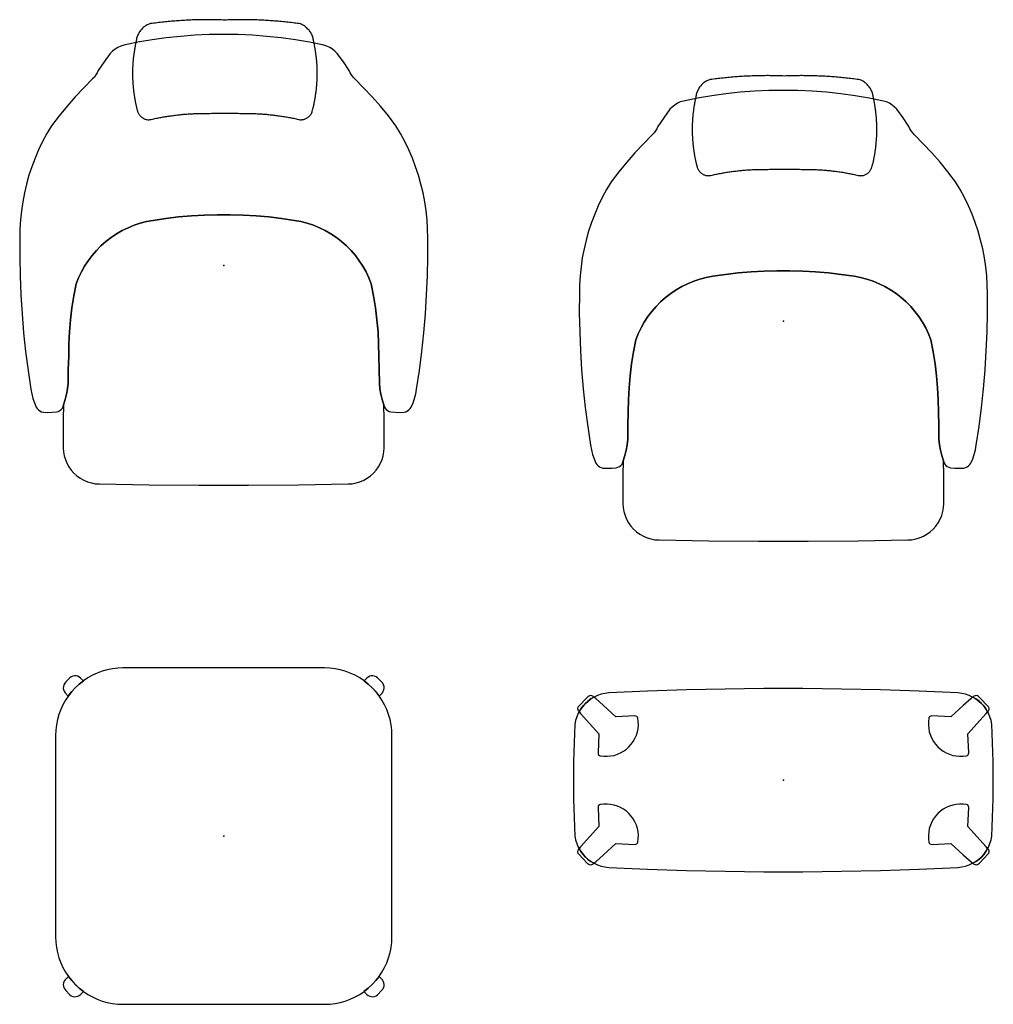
# Model space of a CAD drawing. Header units: metres. Extents: x 0.61 to 2.35, y -1.86 to -0.1.
import ezdxf

# ---------------------------------------------------------------- set-up
doc = ezdxf.new("R2010")
doc.units = ezdxf.units.M
doc.header["$MEASUREMENT"] = 0

# ---------------------------------------------------------------- blocks, each defined once
blk = doc.blocks.new('f7887607-2a64-4d4f-b8ee-2c2d4a3d4c55')
at = {"color": 252, "lineweight": 25, "true_color": 0x989898}
for p, q in [((1.6422, -1.3108), (1.6388, -1.3081)), ((1.6562, -1.3235), (1.6422, -1.3108)), ((2.3128, -1.3108), (2.2988, -1.3235)), ((2.3163, -1.3081), (2.3128, -1.3108)), ((1.6125, -1.3345), (1.6151, -1.3378)), ((1.6781, -1.3433), (1.6562, -1.3235)), ((2.2988, -1.3235), (2.277, -1.3433)), ((2.3399, -1.3378), (2.3425, -1.3345)), ((1.6151, -1.3378), (1.6477, -1.3738)), ((1.7123, -1.3418), (1.6781, -1.3433)), ((2.277, -1.3433), (2.2427, -1.3418)), ((1.6477, -1.3738), (1.6463, -1.4079)), ((2.3088, -1.4079), (2.3074, -1.3738)), ((1.6463, -1.5054), (1.6477, -1.5396)), ((2.3074, -1.5396), (2.3088, -1.5054)), ((1.6477, -1.5396), (1.6151, -1.5755)), ((1.6151, -1.5755), (1.6125, -1.5789)), ((1.6562, -1.5898), (1.6781, -1.57)), ((1.6781, -1.57), (1.7123, -1.5716)), ((2.2427, -1.5716), (2.277, -1.57)), ((2.277, -1.57), (2.2988, -1.5898)), ((2.3425, -1.5789), (2.3399, -1.5755)), ((1.6422, -1.6025), (1.6562, -1.5898)), ((2.2988, -1.5898), (2.3128, -1.6025)), ((1.6388, -1.6052), (1.6422, -1.6025)), ((2.3128, -1.6025), (2.3163, -1.6052))]:
    blk.add_line(p, q, dxfattribs=at)
at = {"color": 18, "lineweight": 25, "true_color": 0x000000}
for points in [[(2.2999, -0.899), (2.303, -0.8982), (2.3059, -0.8968), (2.3085, -0.895), (2.3107, -0.8927), (2.3126, -0.8901), (2.3159, -0.8824), (2.3186, -0.8745), (2.3207, -0.8663), (2.3221, -0.8581), (2.3271, -0.8245), (2.3315, -0.7909), (2.3351, -0.7572), (2.338, -0.7234), (2.3401, -0.6896), (2.3415, -0.6557), (2.3421, -0.6218), (2.342, -0.5879), (2.3418, -0.5717), (2.3408, -0.5555), (2.3391, -0.5393), (2.3368, -0.5232), (2.3337, -0.5073), (2.33, -0.4915), (2.3255, -0.4758), (2.3204, -0.4604), (2.3147, -0.4452), (2.3083, -0.4303), (2.3012, -0.4156), (2.2936, -0.4013), (2.2853, -0.3873), (2.2717, -0.3696), (2.2575, -0.3524), (2.2427, -0.3356), (2.2275, -0.3193), (2.2117, -0.3035), (2.2087, -0.3002), (2.206, -0.2965), (2.2037, -0.2926), (2.2018, -0.2884), (2.1913, -0.273), (2.1804, -0.2579), (2.1763, -0.2538), (2.1718, -0.2502), (2.1669, -0.2472), (2.1617, -0.2448), (2.1562, -0.2431), (2.131, -0.238), (2.1056, -0.2338), (2.0801, -0.2302), (2.0546, -0.2275), (2.0289, -0.2255), (2.0032, -0.2244), (1.9775, -0.224), (1.9518, -0.2244), (1.9261, -0.2255), (1.9005, -0.2275), (1.8749, -0.2302), (1.8495, -0.2338), (1.8241, -0.238), (1.7989, -0.2431), (1.7934, -0.2448), (1.7882, -0.2472), (1.7833, -0.2502), (1.7787, -0.2538), (1.7747, -0.2579), (1.7638, -0.273), (1.7532, -0.2884), (1.7514, -0.2926), (1.7491, -0.2965), (1.7464, -0.3002), (1.7433, -0.3035), (1.7276, -0.3193), (1.7123, -0.3356), (1.6976, -0.3524), (1.6834, -0.3696), (1.6698, -0.3873), (1.6615, -0.4013), (1.6538, -0.4156), (1.6468, -0.4303), (1.6404, -0.4452), (1.6346, -0.4604), (1.6295, -0.4758), (1.6251, -0.4915), (1.6214, -0.5073), (1.6183, -0.5232), (1.616, -0.5393), (1.6143, -0.5555), (1.6133, -0.5717), (1.6131, -0.5879), (1.6129, -0.6218), (1.6136, -0.6557), (1.615, -0.6896), (1.6171, -0.7234), (1.62, -0.7572), (1.6236, -0.7909), (1.6279, -0.8245), (1.633, -0.8581), (1.6344, -0.8663), (1.6364, -0.8745), (1.6392, -0.8824), (1.6425, -0.8901), (1.6443, -0.8927), (1.6466, -0.895), (1.6492, -0.8968), (1.6521, -0.8982), (1.6552, -0.899), (1.6631, -0.8994), (1.671, -0.8991), (1.6789, -0.8983), (1.6819, -0.8976), (1.6847, -0.8962), (1.6872, -0.8942), (1.6892, -0.8918), (1.6906, -0.8891), (1.6915, -0.8861), (1.6943, -0.8766), (1.6966, -0.867), (1.6983, -0.8573), (1.6995, -0.8475), (1.6997, -0.8231), (1.7005, -0.7987), (1.7008, -0.7771), (1.7018, -0.7555), (1.7037, -0.7339), (1.7063, -0.7124), (1.7097, -0.691), (1.7139, -0.6698), (1.7182, -0.6589), (1.7232, -0.6484), (1.7289, -0.6382), (1.7353, -0.6284), (1.7423, -0.6191), (1.75, -0.6102), (1.7582, -0.6019), (1.7669, -0.5942), (1.7762, -0.5871), (1.7859, -0.5806), (1.796, -0.5747), (1.8065, -0.5696), (1.8173, -0.5652), (1.8284, -0.5615), (1.8397, -0.5585), (1.8512, -0.5563), (1.874, -0.553), (1.8969, -0.5503), (1.9199, -0.5483), (1.9429, -0.547), (1.966, -0.5463), (1.9891, -0.5463), (2.0121, -0.547), (2.0352, -0.5483), (2.0581, -0.5503), (2.081, -0.553), (2.1039, -0.5563), (2.1154, -0.5585), (2.1267, -0.5615), (2.1377, -0.5652), (2.1486, -0.5696), (2.159, -0.5747), (2.1692, -0.5806), (2.1789, -0.5871), (2.1881, -0.5942), (2.1969, -0.6019), (2.2051, -0.6102), (2.2127, -0.6191), (2.2198, -0.6284), (2.2262, -0.6382), (2.2319, -0.6484), (2.2369, -0.6589), (2.2412, -0.6698), (2.2454, -0.691), (2.2488, -0.7124), (2.2514, -0.7339), (2.2532, -0.7555), (2.2543, -0.7771), (2.2546, -0.7987), (2.2554, -0.8231), (2.2556, -0.8475), (2.2567, -0.8573), (2.2585, -0.867), (2.2608, -0.8766), (2.2636, -0.8861), (2.2645, -0.8891), (2.2659, -0.8918), (2.2679, -0.8942), (2.2703, -0.8962), (2.2731, -0.8976), (2.2762, -0.8983), (2.284, -0.8991), (2.292, -0.8994)], [(1.7553, -1.0274), (1.8442, -1.0287), (1.9331, -1.0293), (2.022, -1.0293), (2.1109, -1.0287), (2.1998, -1.0274), (2.207, -1.0269), (2.2141, -1.0256), (2.221, -1.0235), (2.2277, -1.0207), (2.2339, -1.0171), (2.2398, -1.0129), (2.2452, -1.0081), (2.25, -1.0027), (2.2542, -0.9968), (2.2577, -0.9904), (2.2604, -0.9838), (2.2625, -0.9768), (2.2637, -0.9697), (2.2641, -0.9625), (2.2644, -0.937), (2.2642, -0.9115), (2.2636, -0.8861), (2.2608, -0.8766), (2.2585, -0.867), (2.2567, -0.8573), (2.2556, -0.8475), (2.2554, -0.8231), (2.2546, -0.7987), (2.2543, -0.7771), (2.2532, -0.7555), (2.2514, -0.7339), (2.2488, -0.7124), (2.2454, -0.691), (2.2412, -0.6698), (2.2369, -0.6589), (2.2319, -0.6484), (2.2262, -0.6382), (2.2198, -0.6284), (2.2127, -0.6191), (2.2051, -0.6102), (2.1969, -0.6019), (2.1881, -0.5942), (2.1789, -0.5871), (2.1692, -0.5806), (2.159, -0.5747), (2.1486, -0.5696), (2.1377, -0.5652), (2.1267, -0.5615), (2.1154, -0.5585), (2.1039, -0.5563), (2.081, -0.553), (2.0581, -0.5503), (2.0352, -0.5483), (2.0121, -0.547), (1.9891, -0.5463), (1.966, -0.5463), (1.9429, -0.547), (1.9199, -0.5483), (1.8969, -0.5503), (1.874, -0.553), (1.8512, -0.5563), (1.8397, -0.5585), (1.8284, -0.5615), (1.8173, -0.5652), (1.8065, -0.5696), (1.796, -0.5747), (1.7859, -0.5806), (1.7762, -0.5871), (1.7669, -0.5942), (1.7582, -0.6019), (1.75, -0.6102), (1.7423, -0.6191), (1.7353, -0.6284), (1.7289, -0.6382), (1.7232, -0.6484), (1.7182, -0.6589), (1.7139, -0.6698), (1.7097, -0.691), (1.7063, -0.7124), (1.7037, -0.7339), (1.7018, -0.7555), (1.7008, -0.7771), (1.7005, -0.7987), (1.6997, -0.8231), (1.6995, -0.8475), (1.6983, -0.8573), (1.6966, -0.867), (1.6943, -0.8766), (1.6915, -0.8861), (1.6908, -0.9115), (1.6906, -0.937), (1.6909, -0.9625), (1.6914, -0.9697), (1.6926, -0.9768), (1.6946, -0.9838), (1.6974, -0.9904), (1.7009, -0.9968), (1.7051, -1.0027), (1.7099, -1.0081), (1.7153, -1.0129), (1.7211, -1.0171), (1.7274, -1.0207), (1.7341, -1.0235), (1.741, -1.0256), (1.7481, -1.0269)]]:
    blk.add_lwpolyline(points, close=True, dxfattribs=at)
at = {"color": 252, "lineweight": 25, "true_color": 0x989898}
for points in [[(1.6388, -1.3081), (1.6335, -1.3114), (1.6285, -1.3152), (1.6238, -1.3195), (1.6196, -1.3241), (1.6158, -1.3291), (1.6125, -1.3345)], [(2.3425, -1.3345), (2.3392, -1.3291), (2.3355, -1.3241), (2.3313, -1.3195), (2.3266, -1.3152), (2.3216, -1.3114), (2.3163, -1.3081)], [(1.7016, -1.3971), (1.7058, -1.3925), (1.7094, -1.3875), (1.7124, -1.3821), (1.7149, -1.3764), (1.7167, -1.3704), (1.7179, -1.3644), (1.7184, -1.3582), (1.7183, -1.352), (1.7175, -1.3458)], [(1.7175, -1.3458), (1.7168, -1.3442), (1.7156, -1.3428), (1.7141, -1.342), (1.7123, -1.3418)], [(2.2376, -1.3458), (2.2368, -1.352), (2.2366, -1.3582), (2.2372, -1.3644), (2.2383, -1.3704), (2.2402, -1.3764), (2.2426, -1.3821), (2.2457, -1.3875), (2.2493, -1.3925), (2.2534, -1.3971)], [(2.2427, -1.3418), (2.241, -1.342), (2.2394, -1.3428), (2.2383, -1.3442), (2.2376, -1.3458)], [(1.6503, -1.413), (1.6565, -1.4138), (1.6627, -1.414), (1.6689, -1.4134), (1.675, -1.4123), (1.6809, -1.4104), (1.6866, -1.408), (1.692, -1.4049), (1.697, -1.4013), (1.7016, -1.3971)], [(2.2534, -1.3971), (2.2581, -1.4013), (2.2631, -1.4049), (2.2685, -1.408), (2.2742, -1.4104), (2.2801, -1.4123), (2.2862, -1.4134), (2.2924, -1.414), (2.2986, -1.4138), (2.3047, -1.413)], [(1.6463, -1.4079), (1.6465, -1.4097), (1.6474, -1.4112), (1.6487, -1.4124), (1.6503, -1.413)], [(2.3047, -1.413), (2.3064, -1.4124), (2.3077, -1.4112), (2.3085, -1.4097), (2.3088, -1.4079)], [(1.6503, -1.5003), (1.6487, -1.501), (1.6474, -1.5021), (1.6465, -1.5037), (1.6463, -1.5054)], [(1.7016, -1.5162), (1.697, -1.5121), (1.692, -1.5084), (1.6866, -1.5054), (1.6809, -1.5029), (1.675, -1.5011), (1.6689, -1.4999), (1.6627, -1.4994), (1.6565, -1.4995), (1.6503, -1.5003)], [(2.3088, -1.5054), (2.3085, -1.5037), (2.3077, -1.5021), (2.3064, -1.501), (2.3047, -1.5003)], [(1.7175, -1.5675), (1.7183, -1.5614), (1.7184, -1.5552), (1.7179, -1.549), (1.7167, -1.5429), (1.7149, -1.537), (1.7124, -1.5313), (1.7094, -1.5259), (1.7058, -1.5208), (1.7016, -1.5162)], [(1.6125, -1.5789), (1.6157, -1.5843), (1.6195, -1.5893), (1.6237, -1.594), (1.6283, -1.5982), (1.6334, -1.602), (1.6388, -1.6052)], [(1.7123, -1.5716), (1.7141, -1.5713), (1.7156, -1.5705), (1.7168, -1.5692), (1.7175, -1.5675)], [(2.3163, -1.6052), (2.3217, -1.602), (2.3267, -1.5982), (2.3314, -1.594), (2.3356, -1.5893), (2.3393, -1.5843), (2.3425, -1.5789)]]:
    blk.add_lwpolyline(points, dxfattribs=at)
blk = doc.blocks.new('70da05fe-7796-428c-a3a5-ab343a52d006')
at = {"color": 18, "lineweight": 25, "true_color": 0x000000}
blk.add_lwpolyline([(0.7553, -0.9274), (0.8442, -0.9287), (0.9331, -0.9293), (1.022, -0.9293), (1.1109, -0.9287), (1.1998, -0.9274), (1.207, -0.9269), (1.2141, -0.9256), (1.221, -0.9235), (1.2277, -0.9207), (1.2339, -0.9171), (1.2398, -0.9129), (1.2452, -0.9081), (1.25, -0.9027), (1.2542, -0.8968), (1.2577, -0.8904), (1.2604, -0.8838), (1.2625, -0.8768), (1.2637, -0.8697), (1.2641, -0.8625), (1.2644, -0.837), (1.2642, -0.8115), (1.2636, -0.7861), (1.2608, -0.7766), (1.2585, -0.767), (1.2567, -0.7573), (1.2556, -0.7475), (1.2554, -0.7231), (1.2546, -0.6987), (1.2543, -0.6771), (1.2532, -0.6555), (1.2514, -0.6339), (1.2488, -0.6124), (1.2454, -0.591), (1.2412, -0.5698), (1.2369, -0.5589), (1.2319, -0.5484), (1.2262, -0.5382), (1.2198, -0.5284), (1.2127, -0.5191), (1.2051, -0.5102), (1.1969, -0.5019), (1.1881, -0.4942), (1.1789, -0.4871), (1.1692, -0.4806), (1.159, -0.4747), (1.1486, -0.4696), (1.1377, -0.4652), (1.1267, -0.4615), (1.1154, -0.4585), (1.1039, -0.4563), (1.081, -0.453), (1.0581, -0.4503), (1.0352, -0.4483), (1.0121, -0.447), (0.9891, -0.4463), (0.966, -0.4463), (0.9429, -0.447), (0.9199, -0.4483), (0.8969, -0.4503), (0.874, -0.453), (0.8512, -0.4563), (0.8397, -0.4585), (0.8284, -0.4615), (0.8173, -0.4652), (0.8065, -0.4696), (0.796, -0.4747), (0.7859, -0.4806), (0.7762, -0.4871), (0.7669, -0.4942), (0.7582, -0.5019), (0.75, -0.5102), (0.7423, -0.5191), (0.7353, -0.5284), (0.7289, -0.5382), (0.7232, -0.5484), (0.7182, -0.5589), (0.7139, -0.5698), (0.7097, -0.591), (0.7063, -0.6124), (0.7037, -0.6339), (0.7018, -0.6555), (0.7008, -0.6771), (0.7005, -0.6987), (0.6997, -0.7231), (0.6995, -0.7475), (0.6983, -0.7573), (0.6966, -0.767), (0.6943, -0.7766), (0.6915, -0.7861), (0.6908, -0.8115), (0.6906, -0.837), (0.6909, -0.8625), (0.6914, -0.8697), (0.6926, -0.8768), (0.6946, -0.8838), (0.6974, -0.8904), (0.7009, -0.8968), (0.7051, -0.9027), (0.7099, -0.9081), (0.7153, -0.9129), (0.7211, -0.9171), (0.7274, -0.9207), (0.7341, -0.9235), (0.741, -0.9256), (0.7481, -0.9269)], close=True, dxfattribs=at)
blk = doc.blocks.new('7be72058-cd18-4544-b832-a91c3209e4c8')
at = {"color": 252, "lineweight": 25, "true_color": 0x989898}
for points in [[(2.3047, -1.5003), (2.2986, -1.4995), (2.2924, -1.4994), (2.2862, -1.4999), (2.2801, -1.5011), (2.2742, -1.5029), (2.2685, -1.5054), (2.2631, -1.5084), (2.2581, -1.5121), (2.2534, -1.5162)], [(2.2534, -1.5162), (2.2493, -1.5208), (2.2457, -1.5259), (2.2426, -1.5313), (2.2402, -1.537), (2.2383, -1.5429), (2.2372, -1.549), (2.2366, -1.5552), (2.2368, -1.5614), (2.2376, -1.5675)]]:
    blk.add_lwpolyline(points, dxfattribs=at)
blk = doc.blocks.new('09bdbc13-6f7d-4ce9-93be-1de0eb1cdad6')
at = {"color": 18, "lineweight": 25, "true_color": 0x000000}
blk.add_lwpolyline([(1.2999, -0.799), (1.303, -0.7982), (1.3059, -0.7968), (1.3085, -0.795), (1.3107, -0.7927), (1.3126, -0.7901), (1.3159, -0.7824), (1.3186, -0.7745), (1.3207, -0.7663), (1.3221, -0.7581), (1.3271, -0.7245), (1.3315, -0.6909), (1.3351, -0.6572), (1.338, -0.6234), (1.3401, -0.5896), (1.3415, -0.5557), (1.3421, -0.5218), (1.342, -0.4879), (1.3418, -0.4717), (1.3408, -0.4555), (1.3391, -0.4393), (1.3368, -0.4232), (1.3337, -0.4073), (1.33, -0.3915), (1.3255, -0.3758), (1.3204, -0.3604), (1.3147, -0.3452), (1.3083, -0.3303), (1.3012, -0.3156), (1.2936, -0.3013), (1.2853, -0.2873), (1.2717, -0.2696), (1.2575, -0.2524), (1.2427, -0.2356), (1.2275, -0.2193), (1.2117, -0.2035), (1.2087, -0.2002), (1.206, -0.1965), (1.2037, -0.1926), (1.2018, -0.1884), (1.1913, -0.173), (1.1804, -0.1579), (1.1763, -0.1538), (1.1718, -0.1502), (1.1669, -0.1472), (1.1617, -0.1448), (1.1562, -0.1431), (1.131, -0.138), (1.1056, -0.1338), (1.0801, -0.1302), (1.0546, -0.1275), (1.0289, -0.1255), (1.0032, -0.1244), (0.9775, -0.124), (0.9518, -0.1244), (0.9261, -0.1255), (0.9005, -0.1275), (0.8749, -0.1302), (0.8495, -0.1338), (0.8241, -0.138), (0.7989, -0.1431), (0.7934, -0.1448), (0.7882, -0.1472), (0.7833, -0.1502), (0.7787, -0.1538), (0.7747, -0.1579), (0.7638, -0.173), (0.7532, -0.1884), (0.7514, -0.1926), (0.7491, -0.1965), (0.7464, -0.2002), (0.7433, -0.2035), (0.7276, -0.2193), (0.7123, -0.2356), (0.6976, -0.2524), (0.6834, -0.2696), (0.6698, -0.2873), (0.6615, -0.3013), (0.6538, -0.3156), (0.6468, -0.3303), (0.6404, -0.3452), (0.6346, -0.3604), (0.6295, -0.3758), (0.6251, -0.3915), (0.6214, -0.4073), (0.6183, -0.4232), (0.616, -0.4393), (0.6143, -0.4555), (0.6133, -0.4717), (0.6131, -0.4879), (0.6129, -0.5218), (0.6136, -0.5557), (0.615, -0.5896), (0.6171, -0.6234), (0.62, -0.6572), (0.6236, -0.6909), (0.6279, -0.7245), (0.633, -0.7581), (0.6344, -0.7663), (0.6364, -0.7745), (0.6392, -0.7824), (0.6425, -0.7901), (0.6443, -0.7927), (0.6466, -0.795), (0.6492, -0.7968), (0.6521, -0.7982), (0.6552, -0.799), (0.6631, -0.7994), (0.671, -0.7991), (0.6789, -0.7983), (0.6819, -0.7976), (0.6847, -0.7962), (0.6872, -0.7942), (0.6892, -0.7918), (0.6906, -0.7891), (0.6915, -0.7861), (0.6943, -0.7766), (0.6966, -0.767), (0.6983, -0.7573), (0.6995, -0.7475), (0.6997, -0.7231), (0.7005, -0.6987), (0.7008, -0.6771), (0.7018, -0.6555), (0.7037, -0.6339), (0.7063, -0.6124), (0.7097, -0.591), (0.7139, -0.5698), (0.7182, -0.5589), (0.7232, -0.5484), (0.7289, -0.5382), (0.7353, -0.5284), (0.7423, -0.5191), (0.75, -0.5102), (0.7582, -0.5019), (0.7669, -0.4942), (0.7762, -0.4871), (0.7859, -0.4806), (0.796, -0.4747), (0.8065, -0.4696), (0.8173, -0.4652), (0.8284, -0.4615), (0.8397, -0.4585), (0.8512, -0.4563), (0.874, -0.453), (0.8969, -0.4503), (0.9199, -0.4483), (0.9429, -0.447), (0.966, -0.4463), (0.9891, -0.4463), (1.0121, -0.447), (1.0352, -0.4483), (1.0581, -0.4503), (1.081, -0.453), (1.1039, -0.4563), (1.1154, -0.4585), (1.1267, -0.4615), (1.1377, -0.4652), (1.1486, -0.4696), (1.159, -0.4747), (1.1692, -0.4806), (1.1789, -0.4871), (1.1881, -0.4942), (1.1969, -0.5019), (1.2051, -0.5102), (1.2127, -0.5191), (1.2198, -0.5284), (1.2262, -0.5382), (1.2319, -0.5484), (1.2369, -0.5589), (1.2412, -0.5698), (1.2454, -0.591), (1.2488, -0.6124), (1.2514, -0.6339), (1.2532, -0.6555), (1.2543, -0.6771), (1.2546, -0.6987), (1.2554, -0.7231), (1.2556, -0.7475), (1.2567, -0.7573), (1.2585, -0.767), (1.2608, -0.7766), (1.2636, -0.7861), (1.2645, -0.7891), (1.2659, -0.7918), (1.2679, -0.7942), (1.2703, -0.7962), (1.2731, -0.7976), (1.2762, -0.7983), (1.284, -0.7991), (1.292, -0.7994)], close=True, dxfattribs=at)
blk = doc.blocks.new('17621436-857d-4ca7-8a18-e9bf446da765')
at = {"color": 252, "lineweight": 25, "true_color": 0x989898}
for p, q in [((2.3074, -1.3738), (2.3399, -1.3378)), ((2.3399, -1.5755), (2.3074, -1.5396))]:
    blk.add_line(p, q, dxfattribs=at)
at = {"color": 18, "lineweight": 25, "true_color": 0x000000}
for points in [[(2.1113, -0.376), (2.1126, -0.3762), (2.1139, -0.3764), (2.1152, -0.3765), (2.1166, -0.3764), (2.1179, -0.3763), (2.1192, -0.3761), (2.1205, -0.3759), (2.1219, -0.3755), (2.1232, -0.375), (2.1244, -0.3745), (2.1256, -0.3739), (2.1268, -0.3732), (2.1279, -0.3724), (2.1289, -0.3716), (2.13, -0.3706), (2.1309, -0.3696), (2.1319, -0.3686), (2.1327, -0.3675), (2.1335, -0.3663), (2.1341, -0.3651), (2.1348, -0.3639), (2.1353, -0.3626), (2.1358, -0.3613), (2.1364, -0.359), (2.1367, -0.3577), (2.137, -0.3564), (2.1374, -0.355), (2.1377, -0.3537), (2.138, -0.3523), (2.1383, -0.351), (2.1386, -0.3497), (2.1389, -0.3483), (2.1391, -0.347), (2.1394, -0.3457), (2.1397, -0.3443), (2.1399, -0.343), (2.1402, -0.3416), (2.1404, -0.3403), (2.1407, -0.339), (2.1409, -0.3376), (2.1411, -0.3363), (2.1413, -0.3349), (2.1415, -0.3336), (2.1417, -0.3323), (2.1419, -0.3309), (2.1421, -0.3296), (2.1423, -0.3282), (2.1425, -0.3269), (2.1427, -0.3256), (2.1428, -0.3242), (2.143, -0.3229), (2.1431, -0.3215), (2.1433, -0.3202), (2.1434, -0.3188), (2.1435, -0.3175), (2.1436, -0.3162), (2.1438, -0.3148), (2.1439, -0.3135), (2.144, -0.3121), (2.144, -0.3108), (2.1441, -0.3095), (2.1442, -0.3081), (2.1443, -0.3068), (2.1443, -0.3054), (2.1444, -0.3041), (2.1444, -0.3027), (2.1445, -0.3014), (2.1445, -0.3), (2.1446, -0.2987), (2.1446, -0.2974), (2.1446, -0.296), (2.1446, -0.2947), (2.1446, -0.2933), (2.1446, -0.292), (2.1446, -0.2906), (2.1446, -0.2893), (2.1445, -0.2879), (2.1445, -0.2866), (2.1445, -0.2853), (2.1444, -0.2839), (2.1444, -0.2826), (2.1443, -0.2812), (2.1442, -0.2799), (2.1442, -0.2785), (2.1441, -0.2772), (2.144, -0.2758), (2.1439, -0.2745), (2.1438, -0.2731), (2.1437, -0.2718), (2.1436, -0.2705), (2.1434, -0.2691), (2.1433, -0.2678), (2.1432, -0.2664), (2.143, -0.2651), (2.1429, -0.2637), (2.1427, -0.2624), (2.1425, -0.261), (2.1424, -0.2597), (2.1422, -0.2583), (2.142, -0.257), (2.1418, -0.2556), (2.1416, -0.2543), (2.1414, -0.2529), (2.1412, -0.2516), (2.141, -0.2502), (2.1407, -0.2489), (2.1405, -0.2475), (2.1402, -0.2462), (2.14, -0.2448), (2.1397, -0.2435), (2.1395, -0.2421), (2.1392, -0.2408), (2.1389, -0.2394), (2.1386, -0.2381), (2.1384, -0.2367), (2.1381, -0.2358), (2.1379, -0.2341), (2.1375, -0.2323), (2.1371, -0.2306), (2.1366, -0.2289), (2.136, -0.2272), (2.1354, -0.2255), (2.1346, -0.2239), (2.1338, -0.2224), (2.133, -0.2208), (2.132, -0.2193), (2.131, -0.2179), (2.1299, -0.2164), (2.1287, -0.2151), (2.1275, -0.2138), (2.1262, -0.2125), (2.1249, -0.2114), (2.1236, -0.2103), (2.1222, -0.2093), (2.1207, -0.2083), (2.1193, -0.2075), (2.1177, -0.2067), (2.1161, -0.2059), (2.1145, -0.2053), (2.1123, -0.2048), (2.1094, -0.2044), (2.1066, -0.2041), (2.1037, -0.2037), (2.1008, -0.2033), (2.0979, -0.203), (2.0951, -0.2026), (2.0922, -0.2023), (2.0893, -0.202), (2.0864, -0.2017), (2.0835, -0.2014), (2.0807, -0.2011), (2.0778, -0.2008), (2.0749, -0.2006), (2.072, -0.2003), (2.0691, -0.2001), (2.0662, -0.1999), (2.0634, -0.1997), (2.0605, -0.1995), (2.0576, -0.1993), (2.0547, -0.1991), (2.0518, -0.1989), (2.0489, -0.1988), (2.0461, -0.1986), (2.0432, -0.1985), (2.0403, -0.1984), (2.0374, -0.1982), (2.0345, -0.1981), (2.0316, -0.1981), (2.0287, -0.198), (2.0259, -0.1979), (2.023, -0.1979), (2.0201, -0.1978), (2.0172, -0.1978), (2.0143, -0.1978), (2.0114, -0.1977), (2.0085, -0.1977), (2.0056, -0.1978), (2.0027, -0.1978), (1.9998, -0.1978), (1.997, -0.1979), (1.9941, -0.1979), (1.9912, -0.198), (1.9883, -0.1981), (1.9854, -0.1982), (1.9825, -0.1983), (1.9796, -0.1984), (1.9767, -0.1983), (1.9738, -0.1982), (1.9709, -0.1981), (1.968, -0.198), (1.9651, -0.1979), (1.9622, -0.1979), (1.9594, -0.1978), (1.9565, -0.1978), (1.9536, -0.1978), (1.9507, -0.1977), (1.9478, -0.1977), (1.9449, -0.1978), (1.942, -0.1978), (1.9391, -0.1978), (1.9362, -0.1979), (1.9333, -0.1979), (1.9305, -0.198), (1.9276, -0.1981), (1.9247, -0.1981), (1.9218, -0.1982), (1.9189, -0.1984), (1.916, -0.1985), (1.9131, -0.1986), (1.9103, -0.1988), (1.9074, -0.1989), (1.9045, -0.1991), (1.9016, -0.1993), (1.8987, -0.1995), (1.8958, -0.1997), (1.893, -0.1999), (1.8901, -0.2001), (1.8872, -0.2003), (1.8843, -0.2006), (1.8814, -0.2008), (1.8785, -0.2011), (1.8757, -0.2014), (1.8728, -0.2017), (1.8699, -0.202), (1.867, -0.2023), (1.8641, -0.2026), (1.8613, -0.203), (1.8584, -0.2033), (1.8555, -0.2037), (1.8526, -0.2041), (1.8498, -0.2044), (1.8469, -0.2048), (1.8454, -0.205), (1.8439, -0.2056), (1.8423, -0.2063), (1.8407, -0.2071), (1.8392, -0.2079), (1.8377, -0.2088), (1.8363, -0.2098), (1.8349, -0.2108), (1.8336, -0.2119), (1.8323, -0.2131), (1.8311, -0.2144), (1.8299, -0.2157), (1.8288, -0.2171), (1.8277, -0.2186), (1.8267, -0.2201), (1.8258, -0.2216), (1.825, -0.2231), (1.8242, -0.2247), (1.8235, -0.2264), (1.8229, -0.228), (1.8223, -0.2297), (1.8219, -0.2315), (1.8215, -0.2332), (1.8212, -0.235), (1.8209, -0.2367), (1.8206, -0.2381), (1.8203, -0.2394), (1.82, -0.2408), (1.8197, -0.2421), (1.8195, -0.2435), (1.8192, -0.2448), (1.819, -0.2462), (1.8187, -0.2475), (1.8185, -0.2489), (1.8183, -0.2502), (1.818, -0.2516), (1.8178, -0.2529), (1.8176, -0.2543), (1.8174, -0.2556), (1.8172, -0.257), (1.817, -0.2583), (1.8168, -0.2597), (1.8167, -0.261), (1.8165, -0.2624), (1.8163, -0.2637), (1.8162, -0.2651), (1.816, -0.2664), (1.8159, -0.2678), (1.8158, -0.2691), (1.8157, -0.2705), (1.8155, -0.2718), (1.8154, -0.2731), (1.8153, -0.2745), (1.8152, -0.2758), (1.8151, -0.2772), (1.8151, -0.2785), (1.815, -0.2799), (1.8149, -0.2812), (1.8148, -0.2826), (1.8148, -0.2839), (1.8147, -0.2853), (1.8147, -0.2866), (1.8147, -0.2879), (1.8146, -0.2893), (1.8146, -0.2906), (1.8146, -0.292), (1.8146, -0.2933), (1.8146, -0.2947), (1.8146, -0.296), (1.8146, -0.2974), (1.8146, -0.2987), (1.8147, -0.3), (1.8147, -0.3014), (1.8148, -0.3027), (1.8148, -0.3041), (1.8149, -0.3054), (1.8149, -0.3068), (1.815, -0.3081), (1.8151, -0.3095), (1.8152, -0.3108), (1.8152, -0.3121), (1.8153, -0.3135), (1.8155, -0.3148), (1.8156, -0.3162), (1.8157, -0.3175), (1.8158, -0.3188), (1.8159, -0.3202), (1.8161, -0.3215), (1.8162, -0.3229), (1.8164, -0.3242), (1.8165, -0.3256), (1.8167, -0.3269), (1.8169, -0.3282), (1.8171, -0.3296), (1.8173, -0.3309), (1.8175, -0.3323), (1.8177, -0.3336), (1.8179, -0.3349), (1.8181, -0.3363), (1.8183, -0.3376), (1.8185, -0.339), (1.8188, -0.3403), (1.819, -0.3416), (1.8193, -0.343), (1.8195, -0.3443), (1.8198, -0.3457), (1.8201, -0.347), (1.8203, -0.3483), (1.8206, -0.3497), (1.8209, -0.351), (1.8212, -0.3523), (1.8215, -0.3537), (1.8219, -0.355), (1.8222, -0.3564), (1.8225, -0.3577), (1.8228, -0.359), (1.8232, -0.3604), (1.8236, -0.3617), (1.8241, -0.363), (1.8246, -0.3643), (1.8253, -0.3655), (1.826, -0.3667), (1.8268, -0.3679), (1.8276, -0.3689), (1.8286, -0.37), (1.8296, -0.371), (1.8306, -0.3719), (1.8317, -0.3727), (1.8328, -0.3734), (1.834, -0.3741), (1.8352, -0.3747), (1.8365, -0.3752), (1.8378, -0.3756), (1.8391, -0.376), (1.8404, -0.3762), (1.8417, -0.3764), (1.8431, -0.3765), (1.8444, -0.3764), (1.8457, -0.3763), (1.8471, -0.3761)], [(1.8479, -0.376), (1.8504, -0.3754), (1.8525, -0.3749), (1.8546, -0.3745), (1.8567, -0.374), (1.8589, -0.3736), (1.861, -0.3732), (1.8631, -0.3728), (1.8652, -0.3724), (1.8673, -0.372), (1.8694, -0.3716), (1.8715, -0.3712), (1.8736, -0.3709), (1.8757, -0.3705), (1.8778, -0.3702), (1.8799, -0.3699), (1.882, -0.3696), (1.8842, -0.3693), (1.8863, -0.369), (1.8884, -0.3687), (1.8905, -0.3684), (1.8926, -0.3682), (1.8947, -0.3679), (1.8968, -0.3677), (1.8989, -0.3675), (1.9011, -0.3672), (1.9032, -0.367), (1.9053, -0.3668), (1.9074, -0.3667), (1.9095, -0.3665), (1.9116, -0.3663), (1.9138, -0.3662), (1.9159, -0.3661), (1.918, -0.3659), (1.9201, -0.3658), (1.9222, -0.3657), (1.9243, -0.3656), (1.9265, -0.3655), (1.9286, -0.3655), (1.9307, -0.3654), (1.9328, -0.3654), (1.9349, -0.3653), (1.9371, -0.3653), (1.9392, -0.3653), (1.9413, -0.3653), (1.9434, -0.3653), (1.9455, -0.3653), (1.9471, -0.3653), (1.95, -0.3652), (1.9528, -0.3651), (1.9557, -0.365), (1.9585, -0.365), (1.9614, -0.3649), (1.9643, -0.3649), (1.9671, -0.3648), (1.97, -0.3648), (1.9728, -0.3648), (1.9757, -0.3648), (1.9786, -0.3648), (1.9796, -0.3648)], [(1.9796, -0.3648), (1.9806, -0.3648), (1.9835, -0.3648), (1.9864, -0.3648), (1.9892, -0.3648), (1.9921, -0.3648), (1.9949, -0.3649), (1.9978, -0.3649), (2.0007, -0.365), (2.0035, -0.365), (2.0064, -0.3651), (2.0092, -0.3652), (2.0121, -0.3653), (2.0131, -0.3653), (2.0158, -0.3653), (2.0179, -0.3653), (2.02, -0.3653), (2.0221, -0.3653), (2.0243, -0.3653), (2.0264, -0.3654), (2.0285, -0.3654), (2.0306, -0.3655), (2.0327, -0.3655), (2.0349, -0.3656), (2.037, -0.3657), (2.0391, -0.3658), (2.0412, -0.3659), (2.0433, -0.3661), (2.0455, -0.3662), (2.0476, -0.3663), (2.0497, -0.3665), (2.0518, -0.3667), (2.0539, -0.3668), (2.056, -0.367), (2.0581, -0.3672), (2.0603, -0.3675), (2.0624, -0.3677), (2.0645, -0.3679), (2.0666, -0.3682), (2.0687, -0.3684), (2.0708, -0.3687), (2.0729, -0.369), (2.075, -0.3693), (2.0772, -0.3696), (2.0793, -0.3699), (2.0814, -0.3702), (2.0835, -0.3705), (2.0856, -0.3709), (2.0877, -0.3712), (2.0898, -0.3716), (2.0919, -0.372), (2.094, -0.3724), (2.0961, -0.3728), (2.0982, -0.3732), (2.1004, -0.3736), (2.1025, -0.374), (2.1046, -0.3745), (2.1067, -0.3749), (2.1088, -0.3754), (2.1109, -0.3759)]]:
    blk.add_lwpolyline(points, dxfattribs=at)
blk.add_lwpolyline([(2.2895, -1.3007), (2.2202, -1.2977), (2.1509, -1.2954), (2.0816, -1.2939), (2.0122, -1.2931), (1.9429, -1.2931), (1.8735, -1.2939), (1.8042, -1.2954), (1.7349, -1.2977), (1.6656, -1.3007), (1.6588, -1.3015), (1.6521, -1.303), (1.6456, -1.3053), (1.6393, -1.3081), (1.6334, -1.3116), (1.6279, -1.3157), (1.6229, -1.3204), (1.6184, -1.3256), (1.6144, -1.3312), (1.611, -1.3372), (1.6083, -1.3435), (1.6063, -1.35), (1.6049, -1.3568), (1.6035, -1.39), (1.6027, -1.4234), (1.6024, -1.4567), (1.6027, -1.49), (1.6035, -1.5233), (1.6049, -1.5566), (1.6063, -1.5633), (1.6083, -1.5699), (1.611, -1.5762), (1.6144, -1.5822), (1.6184, -1.5878), (1.6229, -1.5929), (1.6279, -1.5976), (1.6334, -1.6017), (1.6393, -1.6052), (1.6456, -1.6081), (1.6521, -1.6103), (1.6588, -1.6118), (1.6656, -1.6126), (1.7349, -1.6156), (1.8042, -1.6179), (1.8735, -1.6194), (1.9429, -1.6202), (2.0122, -1.6202), (2.0816, -1.6194), (2.1509, -1.6179), (2.2202, -1.6156), (2.2895, -1.6126), (2.2963, -1.6118), (2.303, -1.6103), (2.3095, -1.6081), (2.3157, -1.6052), (2.3216, -1.6017), (2.3271, -1.5976), (2.3322, -1.5929), (2.3367, -1.5878), (2.3407, -1.5822), (2.344, -1.5762), (2.3467, -1.5699), (2.3488, -1.5633), (2.3501, -1.5566), (2.3515, -1.5233), (2.3524, -1.49), (2.3527, -1.4567), (2.3524, -1.4234), (2.3515, -1.39), (2.3501, -1.3568), (2.3488, -1.35), (2.3467, -1.3435), (2.344, -1.3372), (2.3407, -1.3312), (2.3367, -1.3256), (2.3322, -1.3204), (2.3271, -1.3157), (2.3216, -1.3116), (2.3157, -1.3081), (2.3095, -1.3053), (2.303, -1.303), (2.2963, -1.3015)], close=True, dxfattribs=at)
at = {"color": 252, "lineweight": 25, "true_color": 0x989898}
blk.add_lwpolyline([(2.2376, -1.5675), (2.2383, -1.5692), (2.2394, -1.5705), (2.241, -1.5713), (2.2427, -1.5716)], dxfattribs=at)
blk = doc.blocks.new('8ff237a0-fc54-4f8f-87f7-94a40d26ade6')
at = {"color": 18, "lineweight": 25, "true_color": 0x000000}
for points in [[(1.1113, -0.276), (1.1126, -0.2762), (1.1139, -0.2764), (1.1152, -0.2765), (1.1166, -0.2764), (1.1179, -0.2763), (1.1192, -0.2761), (1.1205, -0.2759), (1.1219, -0.2755), (1.1232, -0.275), (1.1244, -0.2745), (1.1256, -0.2739), (1.1268, -0.2732), (1.1279, -0.2724), (1.1289, -0.2716), (1.13, -0.2706), (1.1309, -0.2696), (1.1319, -0.2686), (1.1327, -0.2675), (1.1335, -0.2663), (1.1341, -0.2651), (1.1348, -0.2639), (1.1353, -0.2626), (1.1358, -0.2613), (1.1364, -0.259), (1.1367, -0.2577), (1.137, -0.2564), (1.1374, -0.255), (1.1377, -0.2537), (1.138, -0.2523), (1.1383, -0.251), (1.1386, -0.2497), (1.1389, -0.2483), (1.1391, -0.247), (1.1394, -0.2457), (1.1397, -0.2443), (1.1399, -0.243), (1.1402, -0.2416), (1.1404, -0.2403), (1.1407, -0.239), (1.1409, -0.2376), (1.1411, -0.2363), (1.1413, -0.2349), (1.1415, -0.2336), (1.1417, -0.2323), (1.1419, -0.2309), (1.1421, -0.2296), (1.1423, -0.2282), (1.1425, -0.2269), (1.1427, -0.2256), (1.1428, -0.2242), (1.143, -0.2229), (1.1431, -0.2215), (1.1433, -0.2202), (1.1434, -0.2188), (1.1435, -0.2175), (1.1436, -0.2162), (1.1438, -0.2148), (1.1439, -0.2135), (1.144, -0.2121), (1.144, -0.2108), (1.1441, -0.2095), (1.1442, -0.2081), (1.1443, -0.2068), (1.1443, -0.2054), (1.1444, -0.2041), (1.1444, -0.2027), (1.1445, -0.2014), (1.1445, -0.2), (1.1446, -0.1987), (1.1446, -0.1974), (1.1446, -0.196), (1.1446, -0.1947), (1.1446, -0.1933), (1.1446, -0.192), (1.1446, -0.1906), (1.1446, -0.1893), (1.1445, -0.1879), (1.1445, -0.1866), (1.1445, -0.1853), (1.1444, -0.1839), (1.1444, -0.1826), (1.1443, -0.1812), (1.1442, -0.1799), (1.1442, -0.1785), (1.1441, -0.1772), (1.144, -0.1758), (1.1439, -0.1745), (1.1438, -0.1731), (1.1437, -0.1718), (1.1436, -0.1705), (1.1434, -0.1691), (1.1433, -0.1678), (1.1432, -0.1664), (1.143, -0.1651), (1.1429, -0.1637), (1.1427, -0.1624), (1.1425, -0.161), (1.1424, -0.1597), (1.1422, -0.1583), (1.142, -0.157), (1.1418, -0.1556), (1.1416, -0.1543), (1.1414, -0.1529), (1.1412, -0.1516), (1.141, -0.1502), (1.1407, -0.1489), (1.1405, -0.1475), (1.1402, -0.1462), (1.14, -0.1448), (1.1397, -0.1435), (1.1395, -0.1421), (1.1392, -0.1408), (1.1389, -0.1394), (1.1386, -0.1381), (1.1384, -0.1367), (1.1381, -0.1358), (1.1379, -0.1341), (1.1375, -0.1323), (1.1371, -0.1306), (1.1366, -0.1289), (1.136, -0.1272), (1.1354, -0.1255), (1.1346, -0.1239), (1.1338, -0.1224), (1.133, -0.1208), (1.132, -0.1193), (1.131, -0.1179), (1.1299, -0.1164), (1.1287, -0.1151), (1.1275, -0.1138), (1.1262, -0.1125), (1.1249, -0.1114), (1.1236, -0.1103), (1.1222, -0.1093), (1.1207, -0.1083), (1.1193, -0.1075), (1.1177, -0.1067), (1.1161, -0.1059), (1.1145, -0.1053), (1.1123, -0.1048), (1.1094, -0.1044), (1.1066, -0.1041), (1.1037, -0.1037), (1.1008, -0.1033), (1.0979, -0.103), (1.0951, -0.1026), (1.0922, -0.1023), (1.0893, -0.102), (1.0864, -0.1017), (1.0835, -0.1014), (1.0807, -0.1011), (1.0778, -0.1008), (1.0749, -0.1006), (1.072, -0.1003), (1.0691, -0.1001), (1.0662, -0.0999), (1.0634, -0.0997), (1.0605, -0.0995), (1.0576, -0.0993), (1.0547, -0.0991), (1.0518, -0.0989), (1.0489, -0.0988), (1.0461, -0.0986), (1.0432, -0.0985), (1.0403, -0.0984), (1.0374, -0.0982), (1.0345, -0.0981), (1.0316, -0.0981), (1.0287, -0.098), (1.0259, -0.0979), (1.023, -0.0979), (1.0201, -0.0978), (1.0172, -0.0978), (1.0143, -0.0978), (1.0114, -0.0977), (1.0085, -0.0977), (1.0056, -0.0978), (1.0027, -0.0978), (0.9998, -0.0978), (0.997, -0.0979), (0.9941, -0.0979), (0.9912, -0.098), (0.9883, -0.0981), (0.9854, -0.0982), (0.9825, -0.0983), (0.9796, -0.0984), (0.9767, -0.0983), (0.9738, -0.0982), (0.9709, -0.0981), (0.968, -0.098), (0.9651, -0.0979), (0.9622, -0.0979), (0.9594, -0.0978), (0.9565, -0.0978), (0.9536, -0.0978), (0.9507, -0.0977), (0.9478, -0.0977), (0.9449, -0.0978), (0.942, -0.0978), (0.9391, -0.0978), (0.9362, -0.0979), (0.9333, -0.0979), (0.9305, -0.098), (0.9276, -0.0981), (0.9247, -0.0981), (0.9218, -0.0982), (0.9189, -0.0984), (0.916, -0.0985), (0.9131, -0.0986), (0.9103, -0.0988), (0.9074, -0.0989), (0.9045, -0.0991), (0.9016, -0.0993), (0.8987, -0.0995), (0.8958, -0.0997), (0.893, -0.0999), (0.8901, -0.1001), (0.8872, -0.1003), (0.8843, -0.1006), (0.8814, -0.1008), (0.8785, -0.1011), (0.8757, -0.1014), (0.8728, -0.1017), (0.8699, -0.102), (0.867, -0.1023), (0.8641, -0.1026), (0.8613, -0.103), (0.8584, -0.1033), (0.8555, -0.1037), (0.8526, -0.1041), (0.8498, -0.1044), (0.8469, -0.1048), (0.8454, -0.1051), (0.8439, -0.1056), (0.8423, -0.1063), (0.8407, -0.1071), (0.8392, -0.1079), (0.8377, -0.1088), (0.8363, -0.1098), (0.8349, -0.1108), (0.8336, -0.1119), (0.8323, -0.1131), (0.8311, -0.1144), (0.8299, -0.1157), (0.8288, -0.1171), (0.8277, -0.1186), (0.8267, -0.1201), (0.8258, -0.1216), (0.825, -0.1231), (0.8242, -0.1247), (0.8235, -0.1264), (0.8229, -0.128), (0.8223, -0.1297), (0.8219, -0.1315), (0.8215, -0.1332), (0.8212, -0.135), (0.8209, -0.1367), (0.8206, -0.1381), (0.8203, -0.1394), (0.82, -0.1408), (0.8197, -0.1421), (0.8195, -0.1435), (0.8192, -0.1448), (0.819, -0.1462), (0.8187, -0.1475), (0.8185, -0.1489), (0.8183, -0.1502), (0.818, -0.1516), (0.8178, -0.1529), (0.8176, -0.1543), (0.8174, -0.1556), (0.8172, -0.157), (0.817, -0.1583), (0.8168, -0.1597), (0.8167, -0.161), (0.8165, -0.1624), (0.8163, -0.1637), (0.8162, -0.1651), (0.816, -0.1664), (0.8159, -0.1678), (0.8158, -0.1691), (0.8157, -0.1705), (0.8155, -0.1718), (0.8154, -0.1731), (0.8153, -0.1745), (0.8152, -0.1758), (0.8151, -0.1772), (0.8151, -0.1785), (0.815, -0.1799), (0.8149, -0.1812), (0.8148, -0.1826), (0.8148, -0.1839), (0.8147, -0.1853), (0.8147, -0.1866), (0.8147, -0.1879), (0.8146, -0.1893), (0.8146, -0.1906), (0.8146, -0.192), (0.8146, -0.1933), (0.8146, -0.1947), (0.8146, -0.196), (0.8146, -0.1974), (0.8146, -0.1987), (0.8147, -0.2), (0.8147, -0.2014), (0.8148, -0.2027), (0.8148, -0.2041), (0.8149, -0.2054), (0.8149, -0.2068), (0.815, -0.2081), (0.8151, -0.2095), (0.8152, -0.2108), (0.8152, -0.2121), (0.8153, -0.2135), (0.8155, -0.2148), (0.8156, -0.2162), (0.8157, -0.2175), (0.8158, -0.2188), (0.8159, -0.2202), (0.8161, -0.2215), (0.8162, -0.2229), (0.8164, -0.2242), (0.8165, -0.2256), (0.8167, -0.2269), (0.8169, -0.2282), (0.8171, -0.2296), (0.8173, -0.2309), (0.8175, -0.2323), (0.8177, -0.2336), (0.8179, -0.2349), (0.8181, -0.2363), (0.8183, -0.2376), (0.8185, -0.239), (0.8188, -0.2403), (0.819, -0.2416), (0.8193, -0.243), (0.8195, -0.2443), (0.8198, -0.2457), (0.8201, -0.247), (0.8203, -0.2483), (0.8206, -0.2497), (0.8209, -0.251), (0.8212, -0.2523), (0.8215, -0.2537), (0.8219, -0.255), (0.8222, -0.2564), (0.8225, -0.2577), (0.8228, -0.259), (0.8232, -0.2604), (0.8236, -0.2617), (0.8241, -0.263), (0.8246, -0.2643), (0.8253, -0.2655), (0.826, -0.2667), (0.8268, -0.2679), (0.8276, -0.2689), (0.8286, -0.27), (0.8296, -0.271), (0.8306, -0.2719), (0.8317, -0.2727), (0.8328, -0.2734), (0.834, -0.2741), (0.8352, -0.2747), (0.8365, -0.2752), (0.8378, -0.2756), (0.8391, -0.276), (0.8404, -0.2762), (0.8417, -0.2764), (0.8431, -0.2765), (0.8444, -0.2764), (0.8457, -0.2763), (0.8471, -0.2761)], [(0.8479, -0.276), (0.8504, -0.2754), (0.8525, -0.2749), (0.8546, -0.2745), (0.8567, -0.274), (0.8589, -0.2736), (0.861, -0.2732), (0.8631, -0.2728), (0.8652, -0.2724), (0.8673, -0.272), (0.8694, -0.2716), (0.8715, -0.2712), (0.8736, -0.2709), (0.8757, -0.2705), (0.8778, -0.2702), (0.8799, -0.2699), (0.882, -0.2696), (0.8842, -0.2693), (0.8863, -0.269), (0.8884, -0.2687), (0.8905, -0.2684), (0.8926, -0.2682), (0.8947, -0.2679), (0.8968, -0.2677), (0.8989, -0.2675), (0.9011, -0.2672), (0.9032, -0.267), (0.9053, -0.2668), (0.9074, -0.2667), (0.9095, -0.2665), (0.9116, -0.2663), (0.9138, -0.2662), (0.9159, -0.2661), (0.918, -0.2659), (0.9201, -0.2658), (0.9222, -0.2657), (0.9243, -0.2656), (0.9265, -0.2655), (0.9286, -0.2655), (0.9307, -0.2654), (0.9328, -0.2654), (0.9349, -0.2653), (0.9371, -0.2653), (0.9392, -0.2653), (0.9413, -0.2653), (0.9434, -0.2653), (0.9455, -0.2653), (0.9471, -0.2653), (0.95, -0.2652), (0.9528, -0.2651), (0.9557, -0.265), (0.9585, -0.265), (0.9614, -0.2649), (0.9643, -0.2649), (0.9671, -0.2648), (0.97, -0.2648), (0.9728, -0.2648), (0.9757, -0.2648), (0.9786, -0.2648), (0.9796, -0.2648)], [(0.9796, -0.2648), (0.9806, -0.2648), (0.9835, -0.2648), (0.9864, -0.2648), (0.9892, -0.2648), (0.9921, -0.2648), (0.9949, -0.2649), (0.9978, -0.2649), (1.0007, -0.265), (1.0035, -0.265), (1.0064, -0.2651), (1.0092, -0.2652), (1.0121, -0.2653), (1.0137, -0.2653), (1.0158, -0.2653), (1.0179, -0.2653), (1.02, -0.2653), (1.0221, -0.2653), (1.0243, -0.2653), (1.0264, -0.2654), (1.0285, -0.2654), (1.0306, -0.2655), (1.0327, -0.2655), (1.0349, -0.2656), (1.037, -0.2657), (1.0391, -0.2658), (1.0412, -0.2659), (1.0433, -0.2661), (1.0455, -0.2662), (1.0476, -0.2663), (1.0497, -0.2665), (1.0518, -0.2667), (1.0539, -0.2668), (1.056, -0.267), (1.0581, -0.2672), (1.0603, -0.2675), (1.0624, -0.2677), (1.0645, -0.2679), (1.0666, -0.2682), (1.0687, -0.2684), (1.0708, -0.2687), (1.0729, -0.269), (1.075, -0.2693), (1.0772, -0.2696), (1.0793, -0.2699), (1.0814, -0.2702), (1.0835, -0.2705), (1.0856, -0.2709), (1.0877, -0.2712), (1.0898, -0.2716), (1.0919, -0.272), (1.094, -0.2724), (1.0961, -0.2728), (1.0982, -0.2732), (1.1004, -0.2736), (1.1025, -0.274), (1.1046, -0.2745), (1.1067, -0.2749), (1.1088, -0.2754), (1.1109, -0.2759)]]:
    blk.add_lwpolyline(points, dxfattribs=at)
for points in [[(0.7975, -1.2562), (0.7881, -1.2565), (0.7787, -1.2577), (0.7694, -1.2595), (0.7603, -1.2621), (0.7514, -1.2653), (0.7428, -1.2693), (0.7346, -1.2739), (0.7267, -1.2792), (0.7193, -1.285), (0.7123, -1.2915), (0.7059, -1.2984), (0.7, -1.3058), (0.6948, -1.3137), (0.6902, -1.322), (0.6862, -1.3306), (0.6829, -1.3394), (0.6804, -1.3485), (0.6785, -1.3578), (0.6774, -1.3672), (0.677, -1.3767), (0.677, -1.7367), (0.6774, -1.7461), (0.6785, -1.7555), (0.6804, -1.7648), (0.6829, -1.7739), (0.6862, -1.7828), (0.6902, -1.7914), (0.6948, -1.7996), (0.7, -1.8075), (0.7059, -1.8149), (0.7123, -1.8219), (0.7193, -1.8283), (0.7267, -1.8342), (0.7346, -1.8394), (0.7428, -1.844), (0.7514, -1.848), (0.7603, -1.8513), (0.7694, -1.8538), (0.7787, -1.8557), (0.7881, -1.8568), (0.7975, -1.8572), (1.1575, -1.8572), (1.167, -1.8568), (1.1764, -1.8557), (1.1857, -1.8538), (1.1948, -1.8513), (1.2036, -1.848), (1.2122, -1.844), (1.2205, -1.8394), (1.2284, -1.8342), (1.2358, -1.8283), (1.2427, -1.8219), (1.2492, -1.8149), (1.255, -1.8075), (1.2603, -1.7996), (1.2649, -1.7914), (1.2689, -1.7828), (1.2721, -1.7739), (1.2747, -1.7648), (1.2766, -1.7555), (1.2777, -1.7461), (1.278, -1.7367), (1.278, -1.3767), (1.2777, -1.3672), (1.2766, -1.3578), (1.2747, -1.3485), (1.2721, -1.3394), (1.2689, -1.3306), (1.2649, -1.322), (1.2603, -1.3137), (1.255, -1.3058), (1.2492, -1.2984), (1.2427, -1.2915), (1.2358, -1.285), (1.2284, -1.2792), (1.2205, -1.2739), (1.2122, -1.2693), (1.2036, -1.2653), (1.1948, -1.2621), (1.1857, -1.2595), (1.1764, -1.2577), (1.167, -1.2565), (1.1575, -1.2562)], [(0.6954, -1.2812), (0.6934, -1.2835), (0.6919, -1.2861), (0.691, -1.289), (0.6908, -1.292), (0.6912, -1.295), (0.6923, -1.2979), (0.694, -1.3004), (0.6997, -1.3063), (0.7056, -1.2987), (0.7121, -1.2917), (0.7192, -1.2851), (0.7267, -1.2792), (0.7217, -1.2743), (0.7194, -1.2724), (0.7167, -1.2711), (0.7138, -1.2703), (0.7109, -1.2702), (0.7079, -1.2708), (0.7052, -1.272), (0.7028, -1.2738)], [(1.2523, -1.2738), (1.2499, -1.272), (1.2471, -1.2708), (1.2442, -1.2702), (1.2412, -1.2703), (1.2383, -1.2711), (1.2357, -1.2724), (1.2334, -1.2743), (1.2283, -1.2792), (1.2359, -1.2851), (1.2429, -1.2917), (1.2494, -1.2987), (1.2554, -1.3063), (1.2611, -1.3004), (1.2627, -1.2979), (1.2638, -1.295), (1.2643, -1.292), (1.264, -1.289), (1.2632, -1.2861), (1.2617, -1.2835), (1.2597, -1.2812)], [(0.727, -1.8344), (0.7195, -1.8285), (0.7124, -1.8219), (0.7059, -1.8149), (0.6999, -1.8073), (0.694, -1.8135), (0.6923, -1.816), (0.6912, -1.8188), (0.6908, -1.8218), (0.691, -1.8248), (0.6919, -1.8277), (0.6934, -1.8304), (0.6954, -1.8326), (0.7028, -1.84), (0.7052, -1.8418), (0.7079, -1.843), (0.7109, -1.8436), (0.7138, -1.8435), (0.7167, -1.8428), (0.7194, -1.8415), (0.7217, -1.8396)], [(1.2552, -1.8073), (1.2492, -1.8149), (1.2427, -1.8219), (1.2356, -1.8285), (1.228, -1.8344), (1.2334, -1.8396), (1.2357, -1.8415), (1.2383, -1.8428), (1.2412, -1.8435), (1.2442, -1.8436), (1.2471, -1.843), (1.2499, -1.8418), (1.2523, -1.84), (1.2597, -1.8326), (1.2617, -1.8304), (1.2632, -1.8277), (1.264, -1.8248), (1.2643, -1.8218), (1.2638, -1.8188), (1.2627, -1.816), (1.2611, -1.8135)]]:
    blk.add_lwpolyline(points, close=True, dxfattribs=at)
blk = doc.blocks.new('f060d7cb-50b1-485f-8d44-b17f8fa09d89')
at = {"color": 18, "lineweight": 25, "true_color": 0x000000}
for points in [[(1.6125, -1.3345), (1.6158, -1.3291), (1.6196, -1.3241), (1.6238, -1.3195), (1.6285, -1.3152), (1.6335, -1.3114), (1.6388, -1.3081), (1.637, -1.3068), (1.6351, -1.3058), (1.633, -1.3055), (1.6309, -1.306), (1.6289, -1.3072), (1.6272, -1.3087), (1.6114, -1.3248), (1.6104, -1.3264), (1.6099, -1.3283), (1.61, -1.3302), (1.6107, -1.332), (1.6125, -1.3345)], [(1.6388, -1.6052), (1.6334, -1.602), (1.6283, -1.5982), (1.6237, -1.594), (1.6195, -1.5893), (1.6157, -1.5843), (1.6125, -1.5789), (1.6111, -1.5807), (1.61, -1.5831), (1.6099, -1.585), (1.6104, -1.5869), (1.6114, -1.5885), (1.6272, -1.6047), (1.6289, -1.6061), (1.6309, -1.6073), (1.633, -1.6078), (1.6351, -1.6076), (1.637, -1.6066), (1.6388, -1.6052)]]:
    blk.add_lwpolyline(points, dxfattribs=at)
for points in [[(2.3163, -1.3081), (2.3216, -1.3114), (2.3266, -1.3152), (2.3313, -1.3195), (2.3355, -1.3241), (2.3392, -1.3291), (2.3425, -1.3345), (2.3439, -1.3327), (2.3451, -1.3302), (2.3451, -1.3283), (2.3447, -1.3264), (2.3437, -1.3248), (2.3278, -1.3087), (2.3262, -1.3072), (2.3242, -1.306), (2.3221, -1.3055), (2.32, -1.3058), (2.3181, -1.3068)], [(2.3425, -1.5789), (2.3393, -1.5843), (2.3356, -1.5893), (2.3314, -1.594), (2.3267, -1.5982), (2.3217, -1.602), (2.3163, -1.6052), (2.3181, -1.6066), (2.32, -1.6076), (2.3221, -1.6078), (2.3242, -1.6073), (2.3262, -1.6061), (2.3278, -1.6047), (2.3437, -1.5885), (2.3447, -1.5869), (2.3451, -1.585), (2.3451, -1.5831), (2.3444, -1.5813)]]:
    blk.add_lwpolyline(points, close=True, dxfattribs=at)
at = {"color": 1, "true_color": 0xff0000}
blk.add_point((1.9775, -0.6367), dxfattribs=at)
blk = doc.blocks.new('83a99681-3186-4600-84c8-399e87d3a53e')
at = {"color": 1, "true_color": 0xff0000}
for p in [(0.9775, -0.5367), (0.9775, -1.5567)]:
    blk.add_point(p, dxfattribs=at)
blk = doc.blocks.new('7f47e5d1-132e-45b1-a0d8-e1538524b151')
at = {"color": 1, "true_color": 0xff0000}
for p in [(1.9775, -0.6367), (1.9775, -1.4567), (1.9775, -1.4567)]:
    blk.add_point(p, dxfattribs=at)
blk = doc.blocks.new('98fdbbaa-ab03-419d-84f6-13b63b3abc72')
at = {"color": 1, "true_color": 0xff0000}
for p in [(0.9775, -0.5367), (0.9775, -1.5567)]:
    blk.add_point(p, dxfattribs=at)
blk = doc.blocks.new('ffc9ce10-4a56-49d8-a574-0637b5f4bd54')
at = {"color": 1, "true_color": 0xff0000}
blk.add_point((1.9775, -1.4567), dxfattribs=at)
blk = doc.blocks.new('fe60b800-7cf0-4265-94b2-94b831036921')
for name in ['8ff237a0-fc54-4f8f-87f7-94a40d26ade6', '09bdbc13-6f7d-4ce9-93be-1de0eb1cdad6', '17621436-857d-4ca7-8a18-e9bf446da765', 'f7887607-2a64-4d4f-b8ee-2c2d4a3d4c55', '70da05fe-7796-428c-a3a5-ab343a52d006', '83a99681-3186-4600-84c8-399e87d3a53e', '98fdbbaa-ab03-419d-84f6-13b63b3abc72', 'f060d7cb-50b1-485f-8d44-b17f8fa09d89', '7f47e5d1-132e-45b1-a0d8-e1538524b151', 'ffc9ce10-4a56-49d8-a574-0637b5f4bd54', '7be72058-cd18-4544-b832-a91c3209e4c8']:
    blk.add_blockref(name, (0, 0))

msp = doc.modelspace()

# ---------------------------------------------------------------- block references
msp.add_blockref('fe60b800-7cf0-4265-94b2-94b831036921', (0, 0))

doc.saveas('drawing.dxf')
